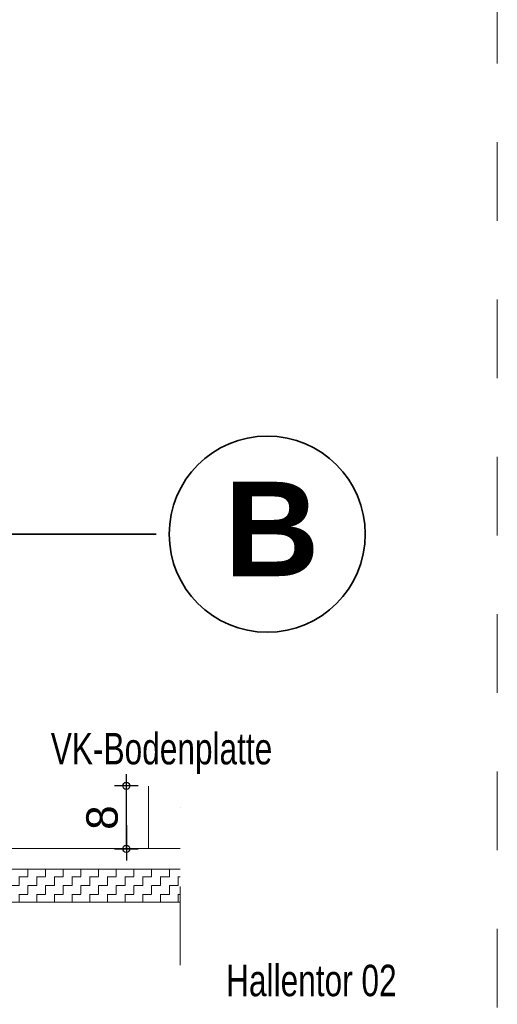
# Model space of a CAD drawing. Header units: metres. Extents: x 1333.9 to 1416.6, y -82.7 to -2.5.
# Tile 97 of 160: x 1414.351 to 1414.959, y -79.711 to -78.459. Entities that reach past the tile are written whole.
import ezdxf

# ---------------------------------------------------------------- set-up
doc = ezdxf.new("R2010")
doc.units = ezdxf.units.M
doc.header["$PDMODE"] = 65
for name, pattern in [('AUSGEZOGEN', [0]), ('STRICHLINIE2_S3', [0.055, 0.04, -0.015]), ('STRICHLINIE_S4', [0.08, 0.06, -0.02]), ('STRICHPUNKT2_S5', [0.5, 0.35, -0.05, 0.05, -0.05])]:
    doc.linetypes.add(name, pattern=pattern)
for name, color, linetype in [('XR$7$_40733', 7, 'Continuous'), ('XR$7$_42143', 7, 'Continuous'), ('XR$7$_42154', 7, 'Continuous')]:
    doc.layers.add(name, color=color, linetype=linetype)
for name, color, linetype, lineweight in [('XR$7$Achsen', 4, 'AUSGEZOGEN', 13), ('XR$7$Maßlinie 1_50', 7, 'AUSGEZOGEN', 25), ('XR$7$Muster', 4, 'AUSGEZOGEN', 13), ('XR$7$Text 1_100', 3, 'AUSGEZOGEN', 18), ('XR$7$Wand Mauerwerk tr', 42, 'AUSGEZOGEN', 18)]:
    doc.layers.add(name, color=color, linetype=linetype, lineweight=lineweight)
doc.styles.add('ARIAL', font='arial.ttf')
doc.dimstyles.new('DIMSTYLE_14', dxfattribs={"dimtxt": 0.04, "dimasz": 0.03, "dimexe": 0, "dimexo": 1e-06, "dimgap": 0.02, "dimtad": 2, "dimdec": 1, "dimlfac": 100, "dimrnd": 0.5, "dimzin": 4, "dimdsep": 46, "dimtxsty": 'ARIAL', "dimblk1": 'ALL_ML_KREIS', "dimblk2": 'ALL_ML_KREIS', "dimsah": 1, "dimcen": 0, "dimse1": 1, "dimse2": 1, "dimclrd": 7, "dimclre": 7, "dimclrt": 7, "dimadec": 0, "dimazin": 0, "dimtfac": 1, "dimtdec": 0, "dimtix": 1, "dimtmove": 2, "dimatfit": 3, "dimfxl": 0, "dimtvp": 1.2, "dimtzin": 0, "dimlwd": 0, "dimlwe": 25, "dimarcsym": 0})

# ---------------------------------------------------------------- blocks, each defined once
blk = doc.blocks.new('ALL_ML_KREIS')
at = {"color": 0, "linetype": 'ByBlock', "lineweight": -2}
for p, q in [((0, -0.5), (0, 0.5)), ((-1, 0), (0.5, 0))]:
    blk.add_line(p, q, dxfattribs=at)
blk.add_circle((0, 0), 0.15, dxfattribs=at)
blk = doc.blocks.new('*D346')
at = {"layer": 'DEFPOINTS', "color": 7, "linetype": 'AUSGEZOGEN', "lineweight": 25, "transparency": 33554687}
for p in [(1413.8532, -79.4334), (1413.9311, -79.5134), (1414.4865, -79.5134)]:
    blk.add_point(p, dxfattribs=at)
at = {"layer": 'XR$7$Maßlinie 1_50', "color": 7, "linetype": 'AUSGEZOGEN', "lineweight": -2, "transparency": 33554687}
blk.add_line((1414.4865, -79.5134), (1414.4865, -79.4334), dxfattribs=at)
at = {"layer": 'XR$7$Maßlinie 1_50', "color": 7, "linetype": 'AUSGEZOGEN', "lineweight": 25, "transparency": 33554687, "xscale": 0.03, "yscale": 0.03, "zscale": 0.03}
for p, rotation in [((1414.4865, -79.4334), 90), ((1414.4865, -79.5134), 270)]:
    blk.add_blockref('ALL_ML_KREIS', p, dxfattribs=dict(at, rotation=rotation))
at = {"layer": 'XR$7$Maßlinie 1_50', "color": 7, "linetype": 'AUSGEZOGEN', "lineweight": 25, "transparency": 33554687, "insert": (1414.4558, -79.4737), "char_height": 0.04, "width": 0.12, "attachment_point": 5, "rotation": 90, "style": 'ARIAL'}
blk.add_mtext('\\A1;{\\A1;{8\\H0.026400;\\S^ ;}}', dxfattribs=at)

msp = doc.modelspace()

# ---------------------------------------------------------------- hatches: boundary and pattern name
at = {"layer": 'XR$7$Muster', "linetype": 'AUSGEZOGEN', "lineweight": 13, "transparency": 33554687}
h = msp.add_hatch(dxfattribs=at)
h.set_pattern_fill('MUSTER', color=4, scale=0.01125, angle=90, style=0, pattern_type=2)
h.set_pattern_definition([(90, (-0.0225, 0.0225), (-0.01125, 0.01125), [0.01125, -0.01125]), (180, (-0.0225, 0.0225), (-0.01125, -0.01125), [0.01125, -0.01125])])
h.paths.add_polyline_path([(1414.0641, -79.5811), (1414.5551, -79.5811), (1414.5551, -79.5391), (1414.0641, -79.5391)], flags=0)

# ---------------------------------------------------------------- linework, layer by layer
at = {"layer": 'XR$7$_40733', "color": 2, "linetype": 'AUSGEZOGEN', "lineweight": 18, "transparency": 33554687}
for p, q in [((1414.5551, -79.5391), (1414.0641, -79.5391)), ((1414.0641, -79.5811), (1414.5551, -79.5811))]:
    msp.add_line(p, q, dxfattribs=at)
at = {"layer": 'XR$7$_42143', "color": 7, "linetype": 'AUSGEZOGEN', "lineweight": 13, "transparency": 33554687}
msp.add_line((1414.0451, -79.5129), (1414.5551, -79.5129), dxfattribs=at)
at = {"layer": 'XR$7$_42154', "color": 7, "linetype": 'STRICHLINIE2_S3', "lineweight": 13, "transparency": 33554687}
msp.add_line((1414.5551, -79.6611), (1414.5551, -79.4611), dxfattribs=at)
at = {"layer": 'XR$7$Achsen', "color": 4, "linetype": 'STRICHPUNKT2_S5', "lineweight": 35, "transparency": 33554687}
msp.add_line((1410.2744, -79.1134), (1414.5411, -79.1134), dxfattribs=at)
at = {"layer": 'XR$7$Achsen', "color": 4, "linetype": 'AUSGEZOGEN', "lineweight": 35, "transparency": 33554687}
msp.add_circle((1414.6658, -79.1134), 0.1247, dxfattribs=at)
at = {"layer": 'XR$7$Wand Mauerwerk tr', "color": 7, "linetype": 'AUSGEZOGEN', "lineweight": 18, "transparency": 33554687}
msp.add_line((1414.5148, -79.4336), (1414.5148, -79.5129), dxfattribs=at)
at = {"layer": 'XR$7$Wand Mauerwerk tr', "color": 7, "linetype": 'STRICHLINIE_S4', "lineweight": 18, "transparency": 33554687}
msp.add_lwpolyline([(1409.7575, -77.615), (1414.9585, -77.615), (1414.9585, -80.3504), (1409.7575, -80.3504), (1409.7575, -77.615)], close=True, dxfattribs=at)

# ---------------------------------------------------------------- texts
at = {"layer": 'XR$7$Achsen', "color": 4, "linetype": 'AUSGEZOGEN', "lineweight": 35, "transparency": 33554687, "insert": (1414.6112, -79.1668), "char_height": 0.12, "width": 0.186482, "attachment_point": 7, "style": 'ARIAL'}
msp.add_mtext('\\A1;{\\fArial|i0|b1;\\H0.120000;\\W1.000000;\\C4;B}\\P', dxfattribs=at)
at = {"layer": 'XR$7$Text 1_100', "color": 3, "linetype": 'AUSGEZOGEN', "lineweight": 18, "transparency": 33554687, "char_height": 0.04, "attachment_point": 7, "style": 'ARIAL'}
for s, insert, width in [('\\W0.72;VK-Bodenplatte', (1414.3904, -79.4181), 0.2953), ('\\W0.72;Hallentor 02', (1414.6135, -79.7013), 0.231035)]:
    msp.add_mtext(s, dxfattribs=dict(at, insert=insert, width=width))

# ---------------------------------------------------------------- dimensions: what is measured, and where the dimension line sits
at = {"layer": 'XR$7$Maßlinie 1_50', "color": 7, "linetype": 'AUSGEZOGEN', "lineweight": 25, "transparency": 33554687}
dim = msp.add_linear_dim(base=(1414.4865, -79.4334), p1=(1413.9311, -79.5134), p2=(1413.8532, -79.4334), angle=90, dimstyle='DIMSTYLE_14', override={"dimpost": '<>', "dimclrd": 7, "dimclre": 7, "dimclrt": 7, "dimlwd": 0, "dimlwe": 25}, dxfattribs=at)
dim.commit()
dim.dimension.update_dxf_attribs({"geometry": '*D346', "text_midpoint": (1414.4558, -79.4737), "dimtype": 160})

doc.saveas('drawing.dxf')
